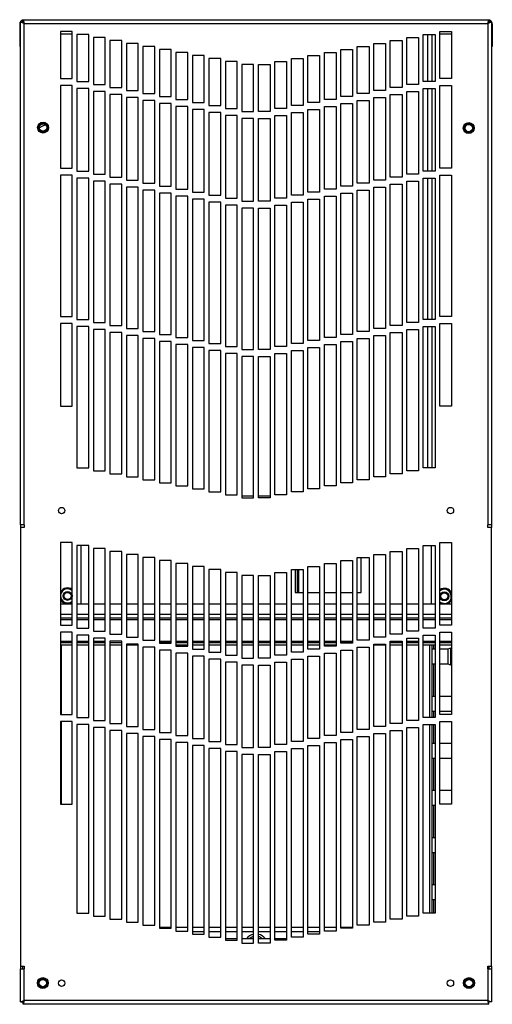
# Model space of a CAD drawing. Extents: x 2 to 63.8, y 0.7 to 42.
# Tile 1 of 7: x 2 to 12, y 1.9 to 22.8. Entities that reach past the tile are written whole.
import ezdxf

# ---------------------------------------------------------------- set-up
doc = ezdxf.new("R2010")
doc.units = 0
doc.layers.add('BODY', color=3, linetype='CONTINUOUS')

msp = doc.modelspace()

# ---------------------------------------------------------------- linework, layer by layer
at = {"layer": 'BODY', "linetype": 'CONTINUOUS'}
for p, q in [((2.059, 22.817), (2.059, 22.769)), ((2.059, 22.817), (2.083, 22.738)), ((2.059, 22.817), (11.948, 22.817)), ((11.925, 22.738), (11.948, 22.817)), ((11.948, 22.817), (11.948, 22.769)), ((1.989, 22.728), (2.004, 22.728)), ((1.989, 22.728), (1.989, 22.247)), ((2.004, 12.097), (2.004, 22.762)), ((2.083, 22.738), (2.004, 22.762)), ((2.004, 22.762), (2.052, 22.762)), ((2.083, 22.738), (2.052, 22.762)), ((2.059, 22.769), (2.083, 22.738)), ((2.083, 12.097), (2.083, 22.738)), ((2.083, 22.738), (11.925, 22.738)), ((11.925, 22.738), (11.948, 22.769)), ((11.956, 22.762), (11.925, 22.738)), ((12.004, 22.762), (11.925, 22.738)), ((11.925, 22.738), (11.925, 12.097)), ((12.004, 22.762), (11.956, 22.762)), ((12.004, 22.762), (12.004, 12.097)), ((12.019, 22.728), (12.004, 22.728)), ((12.019, 22.728), (12.019, 22.247)), ((3.104, 22.567), (2.854, 22.567)), ((2.854, 22.567), (2.854, 21.567)), ((3.104, 22.507), (2.854, 22.507)), ((3.104, 21.567), (3.104, 22.567)), ((3.454, 22.503), (3.204, 22.503)), ((3.204, 22.503), (3.204, 21.503)), ((3.454, 21.503), (3.454, 22.503)), ((3.804, 22.44), (3.554, 22.44)), ((3.554, 22.44), (3.554, 21.44)), ((3.804, 21.44), (3.804, 22.44)), ((4.154, 22.376), (3.904, 22.376)), ((3.904, 22.376), (3.904, 21.376)), ((4.154, 21.376), (4.154, 22.376)), ((9.854, 22.376), (10.104, 22.376)), ((9.854, 21.376), (9.854, 22.376)), ((10.104, 22.376), (10.104, 21.376)), ((10.204, 22.44), (10.454, 22.44)), ((10.204, 21.44), (10.204, 22.44)), ((10.454, 22.44), (10.454, 21.44)), ((10.554, 22.503), (10.804, 22.503)), ((10.554, 21.503), (10.554, 22.503)), ((10.644, 22.503), (10.644, 21.503)), ((10.735, 22.503), (10.735, 21.503)), ((10.804, 22.503), (10.804, 21.503)), ((10.904, 21.567), (10.904, 22.567)), ((10.904, 22.567), (11.154, 22.567)), ((11.154, 22.507), (10.904, 22.507)), ((11.154, 22.567), (11.154, 21.567)), ((2.004, 22.247), (1.989, 22.247)), ((4.504, 22.312), (4.254, 22.312)), ((4.254, 22.312), (4.254, 21.312)), ((4.504, 21.312), (4.504, 22.312)), ((4.854, 22.249), (4.604, 22.249)), ((4.604, 22.249), (4.604, 21.249)), ((4.854, 21.249), (4.854, 22.249)), ((5.204, 22.185), (4.954, 22.185)), ((4.954, 22.185), (4.954, 21.185)), ((5.204, 21.185), (5.204, 22.185)), ((8.804, 22.185), (9.054, 22.185)), ((8.804, 21.185), (8.804, 22.185)), ((9.054, 22.185), (9.054, 21.185)), ((9.154, 22.249), (9.404, 22.249)), ((9.154, 21.249), (9.154, 22.249)), ((9.404, 22.249), (9.404, 21.249)), ((9.504, 22.312), (9.754, 22.312)), ((9.504, 21.312), (9.504, 22.312)), ((9.754, 22.312), (9.754, 21.312)), ((12.004, 22.247), (12.019, 22.247)), ((5.554, 22.121), (5.304, 22.121)), ((5.304, 22.121), (5.304, 21.121)), ((5.554, 21.121), (5.554, 22.121)), ((5.904, 22.058), (5.654, 22.058)), ((5.654, 22.058), (5.654, 21.058)), ((5.904, 21.058), (5.904, 22.058)), ((6.254, 21.994), (6.004, 21.994)), ((6.004, 21.994), (6.004, 20.994)), ((6.254, 20.994), (6.254, 21.994)), ((7.754, 20.994), (7.754, 21.994)), ((7.754, 21.994), (8.004, 21.994)), ((8.004, 21.994), (8.004, 20.994)), ((8.104, 22.058), (8.354, 22.058)), ((8.104, 21.058), (8.104, 22.058)), ((8.354, 22.058), (8.354, 21.058)), ((8.454, 22.121), (8.704, 22.121)), ((8.454, 21.121), (8.454, 22.121)), ((8.704, 22.121), (8.704, 21.121)), ((6.604, 21.931), (6.354, 21.931)), ((6.354, 21.931), (6.354, 20.931)), ((6.604, 20.931), (6.604, 21.931)), ((6.954, 21.867), (6.704, 21.867)), ((6.704, 21.867), (6.704, 20.867)), ((6.954, 20.867), (6.954, 21.867)), ((7.054, 21.867), (7.304, 21.867)), ((7.054, 20.867), (7.054, 21.867)), ((7.304, 21.867), (7.304, 20.867)), ((7.404, 20.931), (7.404, 21.931)), ((7.404, 21.931), (7.654, 21.931)), ((7.654, 21.931), (7.654, 20.931)), ((2.854, 21.567), (3.104, 21.567)), ((11.154, 21.567), (10.904, 21.567)), ((3.104, 21.417), (2.854, 21.417)), ((2.854, 21.417), (2.854, 19.667)), ((3.104, 19.667), (3.104, 21.417)), ((3.204, 21.503), (3.454, 21.503)), ((3.454, 21.353), (3.204, 21.353)), ((3.204, 21.353), (3.204, 19.603)), ((3.454, 19.603), (3.454, 21.353)), ((3.554, 21.44), (3.804, 21.44)), ((3.904, 21.376), (4.154, 21.376)), ((10.104, 21.376), (9.854, 21.376)), ((10.454, 21.44), (10.204, 21.44)), ((10.804, 21.503), (10.554, 21.503)), ((10.554, 19.603), (10.554, 21.353)), ((10.554, 21.353), (10.804, 21.353)), ((10.644, 21.353), (10.644, 19.603)), ((10.735, 21.353), (10.735, 19.603)), ((10.804, 21.353), (10.804, 19.603)), ((10.904, 21.417), (11.154, 21.417)), ((10.904, 19.667), (10.904, 21.417)), ((11.154, 21.417), (11.154, 19.667)), ((3.804, 21.29), (3.554, 21.29)), ((3.554, 21.29), (3.554, 19.54)), ((3.804, 19.54), (3.804, 21.29)), ((4.154, 21.226), (3.904, 21.226)), ((3.904, 21.226), (3.904, 19.476)), ((4.154, 19.476), (4.154, 21.226)), ((4.254, 21.312), (4.504, 21.312)), ((4.504, 21.162), (4.254, 21.162)), ((4.254, 21.162), (4.254, 19.412)), ((4.504, 19.412), (4.504, 21.162)), ((4.604, 21.249), (4.854, 21.249)), ((4.954, 21.185), (5.204, 21.185)), ((5.304, 21.121), (5.554, 21.121)), ((8.704, 21.121), (8.454, 21.121)), ((9.054, 21.185), (8.804, 21.185)), ((9.404, 21.249), (9.154, 21.249)), ((9.754, 21.312), (9.504, 21.312)), ((9.504, 19.412), (9.504, 21.162)), ((9.504, 21.162), (9.754, 21.162)), ((9.754, 21.162), (9.754, 19.412)), ((9.854, 19.476), (9.854, 21.226)), ((9.854, 21.226), (10.104, 21.226)), ((10.104, 21.226), (10.104, 19.476)), ((10.204, 19.54), (10.204, 21.29)), ((10.204, 21.29), (10.454, 21.29)), ((10.454, 21.29), (10.454, 19.54)), ((4.854, 21.099), (4.604, 21.099)), ((4.604, 21.099), (4.604, 19.349)), ((4.854, 19.349), (4.854, 21.099)), ((5.204, 21.035), (4.954, 21.035)), ((4.954, 21.035), (4.954, 19.285)), ((5.204, 19.285), (5.204, 21.035)), ((5.554, 20.971), (5.304, 20.971)), ((5.304, 20.971), (5.304, 19.221)), ((5.554, 19.221), (5.554, 20.971)), ((5.654, 21.058), (5.904, 21.058)), ((5.904, 20.908), (5.654, 20.908)), ((5.654, 20.908), (5.654, 19.158)), ((5.904, 19.158), (5.904, 20.908)), ((6.004, 20.994), (6.254, 20.994)), ((6.354, 20.931), (6.604, 20.931)), ((7.654, 20.931), (7.404, 20.931)), ((8.004, 20.994), (7.754, 20.994)), ((8.354, 21.058), (8.104, 21.058)), ((8.104, 20.908), (8.354, 20.908)), ((8.104, 19.158), (8.104, 20.908)), ((8.354, 20.908), (8.354, 19.158)), ((8.454, 19.221), (8.454, 20.971)), ((8.454, 20.971), (8.704, 20.971)), ((8.704, 20.971), (8.704, 19.221)), ((8.804, 19.285), (8.804, 21.035)), ((8.804, 21.035), (9.054, 21.035)), ((9.054, 21.035), (9.054, 19.285)), ((9.154, 19.349), (9.154, 21.099)), ((9.154, 21.099), (9.404, 21.099)), ((9.404, 21.099), (9.404, 19.349)), ((6.254, 20.844), (6.004, 20.844)), ((6.004, 20.844), (6.004, 19.094)), ((6.254, 19.094), (6.254, 20.844)), ((6.604, 20.781), (6.354, 20.781)), ((6.354, 20.781), (6.354, 19.031)), ((6.604, 19.031), (6.604, 20.781)), ((6.704, 20.867), (6.954, 20.867)), ((6.954, 20.717), (6.704, 20.717)), ((6.704, 20.717), (6.704, 18.967)), ((6.954, 18.967), (6.954, 20.717)), ((7.304, 20.867), (7.054, 20.867)), ((7.054, 20.717), (7.304, 20.717)), ((7.054, 18.967), (7.054, 20.717)), ((7.304, 20.717), (7.304, 18.967)), ((7.404, 19.031), (7.404, 20.781)), ((7.404, 20.781), (7.654, 20.781)), ((7.654, 20.781), (7.654, 19.031)), ((7.754, 20.844), (8.004, 20.844)), ((7.754, 19.094), (7.754, 20.844)), ((8.004, 20.844), (8.004, 19.094)), ((2.506, 20.601), (2.433, 20.585)), ((2.854, 19.667), (3.104, 19.667)), ((11.154, 19.667), (10.904, 19.667)), ((3.104, 19.517), (2.854, 19.517)), ((2.854, 19.517), (2.854, 16.517)), ((3.104, 16.517), (3.104, 19.517)), ((3.204, 19.603), (3.454, 19.603)), ((3.454, 19.453), (3.204, 19.453)), ((3.204, 19.453), (3.204, 16.453)), ((3.454, 16.453), (3.454, 19.453)), ((3.554, 19.54), (3.804, 19.54)), ((3.904, 19.476), (4.154, 19.476)), ((10.104, 19.476), (9.854, 19.476)), ((10.454, 19.54), (10.204, 19.54)), ((10.804, 19.603), (10.554, 19.603)), ((10.554, 19.453), (10.804, 19.453)), ((10.554, 16.453), (10.554, 19.453)), ((10.644, 19.453), (10.644, 16.453)), ((10.735, 19.453), (10.735, 16.453)), ((10.804, 19.453), (10.804, 16.453)), ((10.904, 19.517), (11.154, 19.517)), ((10.904, 16.517), (10.904, 19.517)), ((11.154, 19.517), (11.154, 16.517)), ((3.804, 19.39), (3.554, 19.39)), ((3.554, 19.39), (3.554, 16.39)), ((3.804, 16.39), (3.804, 19.39)), ((4.154, 19.326), (3.904, 19.326)), ((3.904, 19.326), (3.904, 16.326)), ((4.154, 16.326), (4.154, 19.326)), ((4.254, 19.412), (4.504, 19.412)), ((4.504, 19.262), (4.254, 19.262)), ((4.254, 19.262), (4.254, 16.262)), ((4.504, 16.262), (4.504, 19.262)), ((4.604, 19.349), (4.854, 19.349)), ((4.954, 19.285), (5.204, 19.285)), ((9.054, 19.285), (8.804, 19.285)), ((9.404, 19.349), (9.154, 19.349)), ((9.754, 19.412), (9.504, 19.412)), ((9.504, 19.262), (9.754, 19.262)), ((9.504, 16.262), (9.504, 19.262)), ((9.754, 19.262), (9.754, 16.262)), ((9.854, 19.326), (10.104, 19.326)), ((9.854, 16.326), (9.854, 19.326)), ((10.104, 19.326), (10.104, 16.326)), ((10.204, 19.39), (10.454, 19.39)), ((10.204, 16.39), (10.204, 19.39)), ((10.454, 19.39), (10.454, 16.39)), ((4.854, 19.199), (4.604, 19.199)), ((4.604, 19.199), (4.604, 16.199)), ((4.854, 16.199), (4.854, 19.199)), ((5.204, 19.135), (4.954, 19.135)), ((4.954, 19.135), (4.954, 16.135)), ((5.204, 16.135), (5.204, 19.135)), ((5.304, 19.221), (5.554, 19.221)), ((5.554, 19.071), (5.304, 19.071)), ((5.304, 19.071), (5.304, 16.071)), ((5.554, 16.071), (5.554, 19.071)), ((5.654, 19.158), (5.904, 19.158)), ((6.004, 19.094), (6.254, 19.094)), ((6.354, 19.031), (6.604, 19.031)), ((7.654, 19.031), (7.404, 19.031)), ((8.004, 19.094), (7.754, 19.094)), ((8.354, 19.158), (8.104, 19.158)), ((8.704, 19.221), (8.454, 19.221)), ((8.454, 16.071), (8.454, 19.071)), ((8.454, 19.071), (8.704, 19.071)), ((8.704, 19.071), (8.704, 16.071)), ((8.804, 16.135), (8.804, 19.135)), ((8.804, 19.135), (9.054, 19.135)), ((9.054, 19.135), (9.054, 16.135)), ((9.154, 16.199), (9.154, 19.199)), ((9.154, 19.199), (9.404, 19.199)), ((9.404, 19.199), (9.404, 16.199)), ((5.904, 19.008), (5.654, 19.008)), ((5.654, 19.008), (5.654, 16.008)), ((5.904, 16.008), (5.904, 19.008)), ((6.254, 18.944), (6.004, 18.944)), ((6.004, 18.944), (6.004, 15.944)), ((6.254, 15.944), (6.254, 18.944)), ((6.604, 18.881), (6.354, 18.881)), ((6.354, 18.881), (6.354, 15.881)), ((6.604, 15.881), (6.604, 18.881)), ((6.704, 18.967), (6.954, 18.967)), ((6.954, 18.817), (6.704, 18.817)), ((6.704, 18.817), (6.704, 15.817)), ((6.954, 15.817), (6.954, 18.817)), ((7.304, 18.967), (7.054, 18.967)), ((7.054, 15.817), (7.054, 18.817)), ((7.054, 18.817), (7.304, 18.817)), ((7.304, 18.817), (7.304, 15.817)), ((7.404, 15.881), (7.404, 18.881)), ((7.404, 18.881), (7.654, 18.881)), ((7.654, 18.881), (7.654, 15.881)), ((7.754, 15.944), (7.754, 18.944)), ((7.754, 18.944), (8.004, 18.944)), ((8.004, 18.944), (8.004, 15.944)), ((8.104, 16.008), (8.104, 19.008)), ((8.104, 19.008), (8.354, 19.008)), ((8.354, 19.008), (8.354, 16.008)), ((2.854, 16.517), (3.104, 16.517)), ((11.154, 16.517), (10.904, 16.517)), ((3.104, 16.367), (2.854, 16.367)), ((2.854, 16.367), (2.854, 14.617)), ((3.104, 14.617), (3.104, 16.367)), ((3.204, 16.453), (3.454, 16.453)), ((3.454, 16.303), (3.204, 16.303)), ((3.204, 16.303), (3.204, 13.303)), ((3.454, 13.303), (3.454, 16.303)), ((3.554, 16.39), (3.804, 16.39)), ((3.904, 16.326), (4.154, 16.326)), ((10.104, 16.326), (9.854, 16.326)), ((10.454, 16.39), (10.204, 16.39)), ((10.804, 16.453), (10.554, 16.453)), ((10.554, 16.303), (10.804, 16.303)), ((10.554, 13.303), (10.554, 16.303)), ((10.644, 16.303), (10.644, 13.303)), ((10.735, 16.303), (10.735, 13.303)), ((10.804, 16.303), (10.804, 13.303)), ((10.904, 16.367), (11.154, 16.367)), ((10.904, 14.617), (10.904, 16.367)), ((11.154, 16.367), (11.154, 14.617)), ((3.804, 16.24), (3.554, 16.24)), ((3.554, 16.24), (3.554, 13.24)), ((3.804, 13.24), (3.804, 16.24)), ((4.154, 16.176), (3.904, 16.176)), ((3.904, 16.176), (3.904, 13.176)), ((4.154, 13.176), (4.154, 16.176)), ((4.254, 16.262), (4.504, 16.262)), ((4.504, 16.112), (4.254, 16.112)), ((4.254, 16.112), (4.254, 13.112)), ((4.504, 13.112), (4.504, 16.112)), ((4.604, 16.199), (4.854, 16.199)), ((4.954, 16.135), (5.204, 16.135)), ((9.054, 16.135), (8.804, 16.135)), ((9.404, 16.199), (9.154, 16.199)), ((9.754, 16.262), (9.504, 16.262)), ((9.504, 16.112), (9.754, 16.112)), ((9.504, 13.112), (9.504, 16.112)), ((9.754, 16.112), (9.754, 13.112)), ((9.854, 16.176), (10.104, 16.176)), ((9.854, 13.176), (9.854, 16.176)), ((10.104, 16.176), (10.104, 13.176)), ((10.204, 13.24), (10.204, 16.24)), ((10.204, 16.24), (10.454, 16.24)), ((10.454, 16.24), (10.454, 13.24)), ((4.854, 16.049), (4.604, 16.049)), ((4.604, 16.049), (4.604, 13.049)), ((4.854, 13.049), (4.854, 16.049)), ((5.204, 15.985), (4.954, 15.985)), ((4.954, 15.985), (4.954, 12.985)), ((5.204, 12.985), (5.204, 15.985)), ((5.304, 16.071), (5.554, 16.071)), ((5.554, 15.921), (5.304, 15.921)), ((5.304, 15.921), (5.304, 12.921)), ((5.554, 12.921), (5.554, 15.921)), ((5.654, 16.008), (5.904, 16.008)), ((6.004, 15.944), (6.254, 15.944)), ((8.004, 15.944), (7.754, 15.944)), ((8.354, 16.008), (8.104, 16.008)), ((8.704, 16.071), (8.454, 16.071)), ((8.454, 12.921), (8.454, 15.921)), ((8.454, 15.921), (8.704, 15.921)), ((8.704, 15.921), (8.704, 12.921)), ((8.804, 12.985), (8.804, 15.985)), ((8.804, 15.985), (9.054, 15.985)), ((9.054, 15.985), (9.054, 12.985)), ((9.154, 13.049), (9.154, 16.049)), ((9.154, 16.049), (9.404, 16.049)), ((9.404, 16.049), (9.404, 13.049)), ((5.904, 15.858), (5.654, 15.858)), ((5.654, 15.858), (5.654, 12.858)), ((5.904, 12.858), (5.904, 15.858)), ((6.254, 15.794), (6.004, 15.794)), ((6.004, 15.794), (6.004, 12.794)), ((6.254, 12.794), (6.254, 15.794)), ((6.354, 15.881), (6.604, 15.881)), ((6.604, 15.731), (6.354, 15.731)), ((6.354, 15.731), (6.354, 12.731)), ((6.604, 12.731), (6.604, 15.731)), ((6.704, 15.817), (6.954, 15.817)), ((7.304, 15.817), (7.054, 15.817)), ((7.654, 15.881), (7.404, 15.881)), ((7.404, 12.731), (7.404, 15.731)), ((7.404, 15.731), (7.654, 15.731)), ((7.654, 15.731), (7.654, 12.731)), ((7.754, 12.794), (7.754, 15.794)), ((7.754, 15.794), (8.004, 15.794)), ((8.004, 15.794), (8.004, 12.794)), ((8.104, 12.858), (8.104, 15.858)), ((8.104, 15.858), (8.354, 15.858)), ((8.354, 15.858), (8.354, 12.858)), ((6.954, 15.667), (6.704, 15.667)), ((6.704, 15.667), (6.704, 12.667)), ((6.954, 12.667), (6.954, 15.667)), ((7.054, 12.667), (7.054, 15.667)), ((7.054, 15.667), (7.304, 15.667)), ((7.304, 15.667), (7.304, 12.667)), ((2.854, 14.617), (3.104, 14.617)), ((11.154, 14.617), (10.904, 14.617)), ((3.204, 13.303), (3.454, 13.303)), ((3.554, 13.24), (3.804, 13.24)), ((3.904, 13.176), (4.154, 13.176)), ((10.104, 13.176), (9.854, 13.176)), ((10.454, 13.24), (10.204, 13.24)), ((10.804, 13.303), (10.554, 13.303)), ((4.254, 13.112), (4.504, 13.112)), ((4.604, 13.049), (4.854, 13.049)), ((4.954, 12.985), (5.204, 12.985)), ((9.054, 12.985), (8.804, 12.985)), ((9.404, 13.049), (9.154, 13.049)), ((9.754, 13.112), (9.504, 13.112)), ((5.304, 12.921), (5.554, 12.921)), ((5.654, 12.858), (5.904, 12.858)), ((6.004, 12.794), (6.254, 12.794)), ((8.004, 12.794), (7.754, 12.794)), ((8.354, 12.858), (8.104, 12.858)), ((8.704, 12.921), (8.454, 12.921)), ((6.354, 12.731), (6.604, 12.731)), ((6.704, 12.707), (6.954, 12.707)), ((6.704, 12.667), (6.954, 12.667)), ((7.054, 12.707), (7.304, 12.707)), ((7.304, 12.667), (7.054, 12.667)), ((7.654, 12.731), (7.404, 12.731)), ((2.083, 12.097), (2.004, 12.097)), ((2.004, 12.097), (2.004, 12.037)), ((2.083, 12.037), (2.004, 12.037)), ((2.004, 12.037), (2.004, 2.727)), ((2.083, 12.097), (2.083, 12.037)), ((11.925, 12.037), (11.925, 12.097)), ((12.004, 12.097), (11.925, 12.097)), ((12.004, 12.037), (11.925, 12.037)), ((11.999, 12.097), (11.999, 12.037)), ((12.004, 2.727), (12.004, 12.037)), ((3.104, 11.717), (2.854, 11.717)), ((2.854, 11.717), (2.854, 9.967)), ((3.104, 9.967), (3.104, 11.717)), ((10.904, 11.717), (11.154, 11.717)), ((10.904, 9.967), (10.904, 11.717)), ((11.154, 11.717), (11.154, 9.967)), ((3.454, 11.653), (3.204, 11.653)), ((3.204, 11.653), (3.204, 9.903)), ((3.284, 11.653), (3.284, 10.417)), ((3.454, 9.903), (3.454, 11.653)), ((3.804, 11.59), (3.554, 11.59)), ((3.554, 11.59), (3.554, 9.84)), ((3.804, 9.84), (3.804, 11.59)), ((4.154, 11.526), (3.904, 11.526)), ((3.904, 11.526), (3.904, 9.776)), ((4.154, 9.776), (4.154, 11.526)), ((9.854, 11.526), (10.104, 11.526)), ((9.854, 9.776), (9.854, 11.526)), ((10.104, 11.526), (10.104, 9.776)), ((10.204, 11.59), (10.454, 11.59)), ((10.204, 9.84), (10.204, 11.59)), ((10.454, 11.59), (10.454, 9.84)), ((10.554, 11.653), (10.804, 11.653)), ((10.554, 9.903), (10.554, 11.653)), ((10.719, 11.653), (10.719, 10.417)), ((10.804, 11.653), (10.804, 9.903)), ((4.504, 11.462), (4.254, 11.462)), ((4.254, 11.462), (4.254, 9.712)), ((4.504, 9.712), (4.504, 11.462)), ((4.854, 11.399), (4.604, 11.399)), ((4.604, 11.399), (4.604, 9.649)), ((4.854, 9.649), (4.854, 11.399)), ((5.204, 11.335), (4.954, 11.335)), ((4.954, 11.335), (4.954, 9.585)), ((5.204, 9.585), (5.204, 11.335)), ((8.804, 11.335), (9.054, 11.335)), ((8.804, 9.585), (8.804, 11.335)), ((9.054, 11.335), (9.054, 9.585)), ((9.154, 11.399), (9.404, 11.399)), ((9.154, 9.649), (9.154, 11.399)), ((9.236, 10.655), (9.236, 11.399)), ((9.404, 11.399), (9.404, 9.649)), ((9.504, 11.462), (9.754, 11.462)), ((9.504, 9.712), (9.504, 11.462)), ((9.754, 11.462), (9.754, 9.712)), ((5.554, 11.271), (5.304, 11.271)), ((5.304, 11.271), (5.304, 9.521)), ((5.554, 9.521), (5.554, 11.271)), ((5.904, 11.208), (5.654, 11.208)), ((5.654, 11.208), (5.654, 9.458)), ((5.904, 9.458), (5.904, 11.208)), ((6.254, 11.144), (6.004, 11.144)), ((6.004, 11.144), (6.004, 9.394)), ((6.254, 9.394), (6.254, 11.144)), ((6.604, 11.081), (6.354, 11.081)), ((6.354, 11.081), (6.354, 9.331)), ((6.604, 9.331), (6.604, 11.081)), ((7.404, 11.081), (7.654, 11.081)), ((7.404, 9.331), (7.404, 11.081)), ((7.654, 11.081), (7.654, 9.331)), ((7.754, 11.144), (8.004, 11.144)), ((7.754, 9.394), (7.754, 11.144)), ((7.836, 11.144), (7.836, 10.655)), ((7.88, 11.144), (7.88, 10.655)), ((7.911, 10.655), (7.911, 11.144)), ((8.004, 11.144), (8.004, 9.394)), ((8.104, 11.208), (8.354, 11.208)), ((8.104, 9.458), (8.104, 11.208)), ((8.354, 11.208), (8.354, 9.458)), ((8.454, 11.271), (8.704, 11.271)), ((8.454, 9.521), (8.454, 11.271)), ((8.704, 11.271), (8.704, 9.521)), ((6.704, 11.017), (6.704, 9.267)), ((6.954, 11.017), (6.704, 11.017)), ((6.954, 9.267), (6.954, 11.017)), ((7.054, 11.017), (7.304, 11.017)), ((7.054, 9.267), (7.054, 11.017)), ((7.304, 11.017), (7.304, 9.267)), ((7.836, 10.655), (8.004, 10.655)), ((8.104, 10.655), (8.354, 10.655)), ((8.454, 10.655), (8.704, 10.655)), ((8.804, 10.655), (9.054, 10.655)), ((9.154, 10.655), (9.236, 10.655)), ((2.854, 10.417), (3.104, 10.417)), ((3.204, 10.417), (3.454, 10.417)), ((3.554, 10.417), (3.804, 10.417)), ((3.904, 10.417), (4.154, 10.417)), ((4.254, 10.417), (4.504, 10.417)), ((4.604, 10.417), (4.854, 10.417)), ((4.954, 10.417), (5.204, 10.417)), ((5.304, 10.417), (5.554, 10.417)), ((5.654, 10.417), (5.904, 10.417)), ((6.004, 10.417), (6.254, 10.417)), ((6.354, 10.417), (6.604, 10.417)), ((6.704, 10.417), (6.954, 10.417)), ((7.054, 10.417), (7.304, 10.417)), ((7.404, 10.417), (7.654, 10.417)), ((7.754, 10.417), (8.004, 10.417)), ((8.104, 10.417), (8.354, 10.417)), ((8.454, 10.417), (8.704, 10.417)), ((8.804, 10.417), (9.054, 10.417)), ((9.154, 10.417), (9.404, 10.417)), ((9.504, 10.417), (9.754, 10.417)), ((9.854, 10.417), (10.104, 10.417)), ((10.204, 10.417), (10.454, 10.417)), ((10.554, 10.417), (10.804, 10.417)), ((10.941, 10.417), (10.904, 10.436)), ((10.904, 10.417), (11.154, 10.417)), ((2.854, 10.198), (3.104, 10.198)), ((2.854, 10.119), (3.104, 10.119)), ((2.854, 10.088), (3.104, 10.088)), ((3.204, 10.198), (3.454, 10.198)), ((3.204, 10.119), (3.454, 10.119)), ((3.204, 10.088), (3.454, 10.088)), ((3.554, 10.198), (3.804, 10.198)), ((3.554, 10.119), (3.804, 10.119)), ((3.554, 10.088), (3.804, 10.088)), ((3.904, 10.198), (4.154, 10.198)), ((3.904, 10.119), (4.154, 10.119)), ((3.904, 10.088), (4.154, 10.088)), ((4.254, 10.198), (4.504, 10.198)), ((4.254, 10.119), (4.504, 10.119)), ((4.254, 10.088), (4.504, 10.088)), ((4.604, 10.198), (4.854, 10.198)), ((4.604, 10.119), (4.854, 10.119)), ((4.604, 10.088), (4.854, 10.088)), ((4.954, 10.198), (5.204, 10.198)), ((4.954, 10.119), (5.204, 10.119)), ((4.954, 10.088), (5.204, 10.088)), ((5.304, 10.198), (5.554, 10.198)), ((5.304, 10.119), (5.554, 10.119)), ((5.304, 10.088), (5.554, 10.088)), ((5.654, 10.198), (5.904, 10.198)), ((5.654, 10.119), (5.904, 10.119)), ((5.654, 10.088), (5.904, 10.088)), ((6.004, 10.198), (6.254, 10.198)), ((6.004, 10.119), (6.254, 10.119)), ((6.004, 10.088), (6.254, 10.088)), ((6.354, 10.198), (6.604, 10.198)), ((6.354, 10.119), (6.604, 10.119)), ((6.354, 10.088), (6.604, 10.088)), ((6.704, 10.198), (6.954, 10.198)), ((6.704, 10.119), (6.954, 10.119)), ((6.704, 10.088), (6.954, 10.088)), ((7.054, 10.198), (7.304, 10.198)), ((7.054, 10.119), (7.304, 10.119)), ((7.054, 10.088), (7.304, 10.088)), ((7.404, 10.198), (7.654, 10.198)), ((7.404, 10.119), (7.654, 10.119)), ((7.404, 10.088), (7.654, 10.088)), ((7.754, 10.198), (8.004, 10.198)), ((7.754, 10.119), (8.004, 10.119)), ((7.754, 10.088), (8.004, 10.088)), ((8.104, 10.198), (8.354, 10.198)), ((8.104, 10.119), (8.354, 10.119)), ((8.104, 10.088), (8.354, 10.088)), ((8.454, 10.198), (8.704, 10.198)), ((8.454, 10.119), (8.704, 10.119)), ((8.454, 10.088), (8.704, 10.088)), ((8.804, 10.198), (9.054, 10.198)), ((8.804, 10.119), (9.054, 10.119)), ((8.804, 10.088), (9.054, 10.088)), ((9.154, 10.198), (9.404, 10.198)), ((9.154, 10.119), (9.404, 10.119)), ((9.154, 10.088), (9.404, 10.088)), ((9.504, 10.198), (9.754, 10.198)), ((9.504, 10.119), (9.754, 10.119)), ((9.504, 10.088), (9.754, 10.088)), ((9.854, 10.198), (10.104, 10.198)), ((9.854, 10.119), (10.104, 10.119)), ((9.854, 10.088), (10.104, 10.088)), ((10.204, 10.198), (10.454, 10.198)), ((10.204, 10.119), (10.454, 10.119)), ((10.204, 10.088), (10.454, 10.088)), ((10.554, 10.198), (10.804, 10.198)), ((10.554, 10.119), (10.804, 10.119)), ((10.554, 10.088), (10.804, 10.088)), ((10.904, 10.198), (11.154, 10.198)), ((10.904, 10.119), (11.154, 10.119)), ((10.904, 10.088), (11.154, 10.088)), ((2.854, 9.967), (3.104, 9.967)), ((3.204, 9.903), (3.454, 9.903)), ((3.554, 9.84), (3.804, 9.84)), ((10.454, 9.84), (10.204, 9.84)), ((10.804, 9.903), (10.554, 9.903)), ((11.154, 9.967), (10.904, 9.967)), ((2.854, 9.817), (2.854, 8.067)), ((3.104, 9.817), (2.854, 9.817)), ((2.854, 9.626), (3.104, 9.626)), ((3.104, 8.067), (3.104, 9.817)), ((3.454, 9.753), (3.204, 9.753)), ((3.204, 9.753), (3.204, 8.003)), ((3.204, 9.626), (3.454, 9.626)), ((3.454, 8.003), (3.454, 9.753)), ((3.804, 9.69), (3.554, 9.69)), ((3.554, 9.69), (3.554, 7.94)), ((3.554, 9.626), (3.804, 9.626)), ((3.804, 7.94), (3.804, 9.69)), ((3.904, 9.776), (4.154, 9.776)), ((4.154, 9.626), (3.904, 9.626)), ((3.904, 9.626), (3.904, 7.876)), ((4.154, 7.876), (4.154, 9.626)), ((4.254, 9.712), (4.504, 9.712)), ((4.604, 9.649), (4.854, 9.649)), ((4.954, 9.626), (5.204, 9.626)), ((5.304, 9.626), (5.554, 9.626)), ((5.654, 9.626), (5.904, 9.626)), ((6.004, 9.626), (6.254, 9.626)), ((6.354, 9.626), (6.604, 9.626)), ((6.704, 9.626), (6.954, 9.626)), ((7.054, 9.626), (7.304, 9.626)), ((7.404, 9.626), (7.654, 9.626)), ((7.754, 9.626), (8.004, 9.626)), ((8.104, 9.626), (8.354, 9.626)), ((8.454, 9.626), (8.704, 9.626)), ((8.804, 9.626), (9.054, 9.626)), ((9.404, 9.649), (9.154, 9.649)), ((9.754, 9.712), (9.504, 9.712)), ((10.104, 9.776), (9.854, 9.776)), ((9.854, 9.626), (10.104, 9.626)), ((9.854, 7.876), (9.854, 9.626)), ((10.104, 9.626), (10.104, 7.876)), ((10.204, 9.69), (10.454, 9.69)), ((10.204, 7.94), (10.204, 9.69)), ((10.204, 9.626), (10.454, 9.626)), ((10.454, 9.69), (10.454, 7.94)), ((10.554, 9.753), (10.804, 9.753)), ((10.554, 8.003), (10.554, 9.753)), ((10.554, 9.626), (10.804, 9.626)), ((10.804, 9.753), (10.804, 8.003)), ((10.904, 9.817), (11.154, 9.817)), ((10.904, 8.067), (10.904, 9.817)), ((10.904, 9.626), (11.154, 9.626)), ((11.154, 9.817), (11.154, 8.067)), ((2.854, 9.595), (3.104, 9.595)), ((2.854, 9.547), (2.874, 9.547)), ((2.874, 9.547), (3.104, 9.547)), ((2.874, 8.067), (2.874, 9.547)), ((3.204, 9.595), (3.454, 9.595)), ((3.204, 9.547), (3.454, 9.547)), ((3.554, 9.595), (3.804, 9.595)), ((3.554, 9.547), (3.804, 9.547)), ((3.904, 9.595), (4.154, 9.595)), ((3.904, 9.547), (4.154, 9.547)), ((4.504, 9.562), (4.254, 9.562)), ((4.254, 9.562), (4.254, 7.812)), ((4.254, 9.547), (4.504, 9.547)), ((4.504, 7.812), (4.504, 9.562)), ((4.854, 9.499), (4.604, 9.499)), ((4.604, 9.499), (4.604, 7.749)), ((4.854, 7.749), (4.854, 9.499)), ((4.954, 9.595), (5.204, 9.595)), ((4.954, 9.585), (5.204, 9.585)), ((5.204, 9.435), (4.954, 9.435)), ((4.954, 9.435), (4.954, 7.685)), ((5.204, 7.685), (5.204, 9.435)), ((5.304, 9.595), (5.554, 9.595)), ((5.304, 9.547), (5.554, 9.547)), ((5.304, 9.521), (5.554, 9.521)), ((5.654, 9.595), (5.904, 9.595)), ((5.654, 9.547), (5.904, 9.547)), ((5.654, 9.458), (5.904, 9.458)), ((6.004, 9.595), (6.254, 9.595)), ((6.004, 9.547), (6.254, 9.547)), ((6.354, 9.595), (6.604, 9.595)), ((6.354, 9.547), (6.604, 9.547)), ((6.704, 9.595), (6.954, 9.595)), ((6.704, 9.547), (6.954, 9.547)), ((7.054, 9.595), (7.304, 9.595)), ((7.054, 9.547), (7.304, 9.547)), ((7.404, 9.595), (7.654, 9.595)), ((7.404, 9.547), (7.654, 9.547)), ((7.754, 9.595), (8.004, 9.595)), ((7.754, 9.547), (8.004, 9.547)), ((8.104, 9.595), (8.354, 9.595)), ((8.104, 9.547), (8.354, 9.547)), ((8.354, 9.458), (8.104, 9.458)), ((8.454, 9.595), (8.704, 9.595)), ((8.454, 9.547), (8.704, 9.547)), ((8.704, 9.521), (8.454, 9.521)), ((8.804, 9.595), (9.054, 9.595)), ((9.054, 9.585), (8.804, 9.585)), ((8.804, 9.435), (9.054, 9.435)), ((8.804, 7.685), (8.804, 9.435)), ((9.054, 9.435), (9.054, 7.685)), ((9.154, 9.499), (9.404, 9.499)), ((9.154, 7.749), (9.154, 9.499)), ((9.404, 9.499), (9.404, 7.749)), ((9.504, 9.562), (9.754, 9.562)), ((9.504, 7.812), (9.504, 9.562)), ((9.504, 9.547), (9.754, 9.547)), ((9.754, 9.562), (9.754, 7.812)), ((9.854, 9.595), (10.104, 9.595)), ((9.854, 9.547), (10.104, 9.547)), ((10.204, 9.595), (10.454, 9.595)), ((10.204, 9.547), (10.454, 9.547)), ((10.554, 9.595), (10.804, 9.595)), ((10.554, 9.547), (10.684, 9.547)), ((10.684, 9.547), (10.684, 8.003)), ((10.684, 9.547), (10.744, 9.547)), ((10.744, 8.003), (10.744, 9.547)), ((10.744, 9.547), (10.804, 9.547)), ((10.804, 9.454), (10.744, 9.454)), ((10.775, 9.454), (10.775, 9.547)), ((10.904, 9.595), (11.154, 9.595)), ((10.904, 9.547), (11.154, 9.547)), ((11.074, 9.454), (10.904, 9.454)), ((11.131, 9.474), (11.074, 9.454)), ((11.074, 9.454), (11.074, 9.141)), ((11.139, 9.454), (11.131, 9.474)), ((11.131, 9.474), (11.131, 9.12)), ((11.154, 9.454), (11.139, 9.454)), ((11.139, 9.454), (11.139, 9.297)), ((5.554, 9.371), (5.304, 9.371)), ((5.304, 9.371), (5.304, 7.621)), ((5.554, 7.621), (5.554, 9.371)), ((5.654, 9.308), (5.654, 7.558)), ((5.904, 9.308), (5.654, 9.308)), ((5.904, 7.558), (5.904, 9.308)), ((6.004, 9.394), (6.254, 9.394)), ((6.254, 9.244), (6.004, 9.244)), ((6.004, 9.244), (6.004, 7.494)), ((6.254, 7.494), (6.254, 9.244)), ((6.354, 9.331), (6.604, 9.331)), ((6.704, 9.267), (6.954, 9.267)), ((7.304, 9.267), (7.054, 9.267)), ((7.654, 9.331), (7.404, 9.331)), ((8.004, 9.394), (7.754, 9.394)), ((7.754, 9.244), (8.004, 9.244)), ((7.754, 7.494), (7.754, 9.244)), ((8.004, 9.244), (8.004, 7.494)), ((8.104, 9.308), (8.354, 9.308)), ((8.104, 7.558), (8.104, 9.308)), ((8.354, 9.308), (8.354, 7.558)), ((8.454, 9.371), (8.704, 9.371)), ((8.454, 7.621), (8.454, 9.371)), ((8.704, 9.371), (8.704, 7.621)), ((11.139, 9.297), (11.139, 9.141)), ((6.354, 9.181), (6.354, 7.431)), ((6.604, 9.181), (6.354, 9.181)), ((6.604, 7.431), (6.604, 9.181)), ((6.954, 9.117), (6.704, 9.117)), ((6.704, 9.117), (6.704, 7.367)), ((6.954, 7.367), (6.954, 9.117)), ((7.054, 9.117), (7.304, 9.117)), ((7.054, 7.367), (7.054, 9.117)), ((7.304, 9.117), (7.304, 7.367)), ((7.404, 9.181), (7.654, 9.181)), ((7.404, 7.431), (7.404, 9.181)), ((7.654, 9.181), (7.654, 7.431)), ((10.744, 9.141), (10.804, 9.141)), ((10.775, 8.454), (10.775, 9.141)), ((10.904, 9.141), (11.074, 9.141)), ((11.074, 9.141), (11.131, 9.12)), ((11.131, 9.12), (11.139, 9.141)), ((11.139, 9.141), (11.154, 9.141)), ((10.804, 8.454), (10.744, 8.454)), ((11.154, 8.454), (10.904, 8.454)), ((2.854, 8.067), (3.104, 8.067)), ((3.204, 8.003), (3.454, 8.003)), ((10.804, 8.003), (10.554, 8.003)), ((10.744, 8.141), (10.804, 8.141)), ((10.775, 8.003), (10.775, 8.141)), ((10.904, 8.141), (11.154, 8.141)), ((11.154, 8.067), (10.904, 8.067)), ((3.104, 7.917), (2.854, 7.917)), ((2.854, 7.917), (2.854, 6.167)), ((2.874, 6.167), (2.874, 7.917)), ((3.104, 6.167), (3.104, 7.917)), ((3.454, 7.854), (3.204, 7.854)), ((3.204, 7.854), (3.204, 3.853)), ((3.454, 3.853), (3.454, 7.854)), ((3.554, 7.94), (3.804, 7.94)), ((3.804, 7.79), (3.554, 7.79)), ((3.554, 7.79), (3.554, 3.79)), ((3.804, 3.79), (3.804, 7.79)), ((3.904, 7.876), (4.154, 7.876)), ((4.254, 7.812), (4.504, 7.812)), ((4.604, 7.749), (4.854, 7.749)), ((9.404, 7.749), (9.154, 7.749)), ((9.754, 7.812), (9.504, 7.812)), ((10.104, 7.876), (9.854, 7.876)), ((10.454, 7.94), (10.204, 7.94)), ((10.204, 7.79), (10.454, 7.79)), ((10.204, 3.79), (10.204, 7.79)), ((10.454, 7.79), (10.454, 3.79)), ((10.554, 7.854), (10.804, 7.854)), ((10.554, 3.853), (10.554, 7.854)), ((10.684, 7.854), (10.684, 3.853)), ((10.744, 3.853), (10.744, 7.854)), ((10.775, 7.454), (10.775, 7.854)), ((10.804, 7.854), (10.804, 3.853)), ((10.904, 7.917), (11.154, 7.917)), ((10.904, 6.167), (10.904, 7.917)), ((11.154, 7.917), (11.154, 6.167)), ((4.154, 7.726), (3.904, 7.726)), ((3.904, 7.726), (3.904, 3.726)), ((4.154, 3.726), (4.154, 7.726)), ((4.254, 7.663), (4.254, 3.663)), ((4.504, 7.663), (4.254, 7.663)), ((4.504, 3.663), (4.504, 7.663)), ((4.854, 7.599), (4.604, 7.599)), ((4.604, 7.599), (4.604, 3.599)), ((4.854, 3.599), (4.854, 7.599)), ((4.954, 7.685), (5.204, 7.685)), ((5.204, 7.535), (4.954, 7.535)), ((4.954, 7.535), (4.954, 3.535)), ((5.204, 3.535), (5.204, 7.535)), ((5.304, 7.621), (5.554, 7.621)), ((5.654, 7.558), (5.904, 7.558)), ((8.354, 7.558), (8.104, 7.558)), ((8.704, 7.621), (8.454, 7.621)), ((9.054, 7.685), (8.804, 7.685)), ((8.804, 7.535), (9.054, 7.535)), ((8.804, 3.535), (8.804, 7.535)), ((9.054, 7.535), (9.054, 3.535)), ((9.154, 7.599), (9.404, 7.599)), ((9.154, 3.599), (9.154, 7.599)), ((9.404, 7.599), (9.404, 3.599)), ((9.504, 7.663), (9.754, 7.663)), ((9.504, 3.663), (9.504, 7.663)), ((9.754, 7.663), (9.754, 3.663)), ((9.854, 7.726), (10.104, 7.726)), ((9.854, 3.726), (9.854, 7.726)), ((10.104, 7.726), (10.104, 3.726)), ((5.554, 7.472), (5.304, 7.472)), ((5.304, 7.472), (5.304, 3.472)), ((5.554, 3.472), (5.554, 7.472)), ((5.904, 7.408), (5.654, 7.408)), ((5.654, 7.408), (5.654, 3.408)), ((5.904, 3.408), (5.904, 7.408)), ((6.004, 7.494), (6.254, 7.494)), ((6.254, 7.344), (6.004, 7.344)), ((6.004, 7.344), (6.004, 3.344)), ((6.254, 3.344), (6.254, 7.344)), ((6.354, 7.431), (6.604, 7.431)), ((6.704, 7.367), (6.954, 7.367)), ((7.304, 7.367), (7.054, 7.367)), ((7.654, 7.431), (7.404, 7.431)), ((8.004, 7.494), (7.754, 7.494)), ((7.754, 7.344), (8.004, 7.344)), ((7.754, 3.344), (7.754, 7.344)), ((8.004, 7.344), (8.004, 3.344)), ((8.104, 7.408), (8.354, 7.408)), ((8.104, 3.408), (8.104, 7.408)), ((8.354, 7.408), (8.354, 3.408)), ((8.454, 7.472), (8.704, 7.472)), ((8.454, 3.472), (8.454, 7.472)), ((8.704, 7.472), (8.704, 3.472)), ((10.804, 7.454), (10.744, 7.454)), ((11.154, 7.454), (10.904, 7.454)), ((6.604, 7.281), (6.354, 7.281)), ((6.354, 7.281), (6.354, 3.281)), ((6.604, 3.281), (6.604, 7.281)), ((6.954, 7.217), (6.704, 7.217)), ((6.704, 7.217), (6.704, 3.217)), ((6.954, 3.217), (6.954, 7.217)), ((7.054, 7.217), (7.304, 7.217)), ((7.054, 3.217), (7.054, 7.217)), ((7.304, 7.217), (7.304, 3.217)), ((7.404, 7.281), (7.654, 7.281)), ((7.404, 3.281), (7.404, 7.281)), ((7.654, 7.281), (7.654, 3.281)), ((10.744, 7.141), (10.804, 7.141)), ((10.775, 6.454), (10.775, 7.141)), ((10.904, 7.141), (11.154, 7.141)), ((10.804, 6.454), (10.744, 6.454)), ((11.154, 6.454), (10.904, 6.454)), ((2.854, 6.167), (3.104, 6.167)), ((10.744, 6.141), (10.804, 6.141)), ((10.775, 5.454), (10.775, 6.141)), ((11.154, 6.167), (10.904, 6.167)), ((10.804, 5.454), (10.744, 5.454)), ((10.744, 5.141), (10.804, 5.141)), ((10.775, 4.454), (10.775, 5.141)), ((10.804, 4.454), (10.744, 4.454)), ((10.744, 4.141), (10.804, 4.141)), ((10.775, 3.853), (10.775, 4.141)), ((3.204, 3.853), (3.454, 3.853)), ((3.554, 3.79), (3.804, 3.79)), ((10.454, 3.79), (10.204, 3.79)), ((10.804, 3.853), (10.554, 3.853)), ((3.904, 3.726), (4.154, 3.726)), ((4.254, 3.663), (4.504, 3.663)), ((4.604, 3.599), (4.854, 3.599)), ((9.404, 3.599), (9.154, 3.599)), ((9.754, 3.663), (9.504, 3.663)), ((10.104, 3.726), (9.854, 3.726)), ((5.204, 3.547), (4.954, 3.547)), ((4.954, 3.535), (5.204, 3.535)), ((5.554, 3.547), (5.304, 3.547)), ((5.304, 3.472), (5.554, 3.472)), ((5.904, 3.547), (5.654, 3.547)), ((5.654, 3.466), (5.904, 3.466)), ((5.654, 3.408), (5.904, 3.408)), ((6.254, 3.547), (6.004, 3.547)), ((6.004, 3.466), (6.254, 3.466)), ((6.004, 3.344), (6.254, 3.344)), ((6.604, 3.547), (6.354, 3.547)), ((6.354, 3.466), (6.604, 3.466)), ((6.954, 3.547), (6.704, 3.547)), ((6.704, 3.466), (6.954, 3.466)), ((7.304, 3.547), (7.054, 3.547)), ((7.054, 3.466), (7.304, 3.466)), ((7.654, 3.547), (7.404, 3.547)), ((7.404, 3.466), (7.654, 3.466)), ((8.004, 3.547), (7.754, 3.547)), ((7.754, 3.466), (8.004, 3.466)), ((8.004, 3.344), (7.754, 3.344)), ((8.354, 3.547), (8.104, 3.547)), ((8.104, 3.466), (8.354, 3.466)), ((8.354, 3.408), (8.104, 3.408)), ((8.704, 3.547), (8.454, 3.547)), ((8.704, 3.472), (8.454, 3.472)), ((9.054, 3.547), (8.804, 3.547)), ((9.054, 3.535), (8.804, 3.535)), ((6.604, 3.307), (6.354, 3.307)), ((6.354, 3.281), (6.604, 3.281)), ((6.954, 3.307), (6.704, 3.307)), ((6.704, 3.217), (6.954, 3.217)), ((7.304, 3.307), (7.054, 3.307)), ((7.304, 3.217), (7.054, 3.217)), ((7.654, 3.307), (7.404, 3.307)), ((7.654, 3.281), (7.404, 3.281)), ((2.004, 2.727), (2.083, 2.727)), ((2.004, 2.727), (2.004, 2.667)), ((2.052, 2.667), (2.052, 2.727)), ((2.083, 2.727), (2.083, 2.667)), ((11.925, 2.667), (11.925, 2.727)), ((11.925, 2.727), (12.004, 2.727)), ((11.952, 2.667), (11.952, 2.727)), ((11.999, 2.727), (11.999, 2.667)), ((2.004, 1.972), (2.004, 2.667)), ((2.004, 2.667), (2.083, 2.667)), ((2.083, 1.996), (2.083, 2.667)), ((11.925, 2.667), (11.925, 1.996)), ((11.925, 2.667), (12.004, 2.667)), ((12.004, 2.667), (12.004, 1.972)), ((2.004, 1.972), (2.083, 1.996)), ((2.004, 1.972), (2.052, 1.972)), ((2.052, 1.972), (2.083, 1.996)), ((2.083, 1.996), (2.059, 1.965)), ((2.083, 1.996), (2.059, 1.917)), ((2.059, 1.917), (2.059, 1.965)), ((11.948, 1.917), (2.059, 1.917)), ((11.925, 1.996), (2.083, 1.996)), ((11.925, 1.996), (12.004, 1.972)), ((11.948, 1.917), (11.925, 1.996)), ((11.925, 1.996), (11.956, 1.972)), ((11.948, 1.965), (11.925, 1.996)), ((11.946, 1.967), (11.95, 1.978)), ((11.951, 1.967), (11.946, 1.967)), ((11.948, 1.917), (11.948, 1.965)), ((11.951, 1.977), (11.951, 1.967)), ((11.999, 1.967), (11.951, 1.967)), ((12.004, 1.972), (11.956, 1.972)), ((11.999, 1.972), (11.999, 1.967))]:
    msp.add_line(p, q, dxfattribs=at)
for points in [[(2.059, 22.806), (2.057, 22.805), (2.055, 22.805), (2.053, 22.805), (2.05, 22.805), (2.048, 22.804), (2.046, 22.804), (2.044, 22.804), (2.043, 22.803), (2.041, 22.802), (2.039, 22.802), (2.037, 22.801), (2.035, 22.8), (2.033, 22.799), (2.031, 22.798), (2.029, 22.797), (2.028, 22.796), (2.026, 22.795), (2.024, 22.794), (2.022, 22.793), (2.021, 22.792), (2.019, 22.79), (2.017, 22.789), (2.016, 22.788), (2.014, 22.786), (2.013, 22.785), (2.011, 22.784), (2.01, 22.782), (2.009, 22.781), (2.007, 22.779), (2.006, 22.777), (2.005, 22.776), (2.003, 22.774), (2.002, 22.773), (2.001, 22.771), (2, 22.769), (1.999, 22.767), (1.998, 22.766), (1.997, 22.764), (1.996, 22.762), (1.995, 22.76), (1.994, 22.758), (1.994, 22.756), (1.993, 22.754), (1.992, 22.752), (1.992, 22.75), (1.991, 22.748), (1.991, 22.746), (1.99, 22.744), (1.99, 22.742), (1.99, 22.74), (1.989, 22.738), (1.989, 22.736), (1.989, 22.734), (1.989, 22.732), (1.989, 22.73), (1.989, 22.728)], [(2.05, 22.76), (2.05, 22.761), (2.051, 22.763), (2.051, 22.764), (2.051, 22.765), (2.051, 22.766), (2.052, 22.768), (2.052, 22.769), (2.052, 22.77), (2.052, 22.771), (2.053, 22.773), (2.053, 22.774), (2.053, 22.775), (2.054, 22.776), (2.054, 22.777), (2.054, 22.778), (2.054, 22.779), (2.055, 22.78), (2.055, 22.781), (2.055, 22.782), (2.055, 22.783), (2.056, 22.784), (2.056, 22.785), (2.056, 22.786), (2.056, 22.787), (2.057, 22.788), (2.057, 22.789), (2.057, 22.79), (2.058, 22.79), (2.058, 22.791), (2.058, 22.792), (2.058, 22.793), (2.059, 22.794)], [(12.019, 22.728), (12.018, 22.73), (12.018, 22.732), (12.018, 22.734), (12.018, 22.736), (12.018, 22.738), (12.017, 22.74), (12.017, 22.742), (12.017, 22.744), (12.016, 22.746), (12.016, 22.748), (12.015, 22.75), (12.015, 22.752), (12.014, 22.754), (12.013, 22.756), (12.013, 22.758), (12.012, 22.76), (12.011, 22.762), (12.01, 22.764), (12.009, 22.766), (12.008, 22.767), (12.007, 22.769), (12.006, 22.771), (12.005, 22.773), (12.004, 22.774), (12.002, 22.776), (12.001, 22.778), (12, 22.779), (11.998, 22.781), (11.997, 22.782), (11.996, 22.784), (11.994, 22.785), (11.993, 22.786), (11.991, 22.788), (11.99, 22.789), (11.988, 22.79), (11.986, 22.792), (11.985, 22.793), (11.983, 22.794), (11.981, 22.795), (11.98, 22.796), (11.978, 22.797), (11.976, 22.798), (11.974, 22.799), (11.972, 22.8), (11.97, 22.801), (11.968, 22.802), (11.967, 22.803), (11.965, 22.803), (11.963, 22.804), (11.961, 22.804), (11.959, 22.805), (11.957, 22.805), (11.955, 22.805), (11.953, 22.806), (11.951, 22.806), (11.948, 22.806)], [(11.948, 22.793), (11.949, 22.793), (11.949, 22.792), (11.949, 22.792), (11.949, 22.791), (11.95, 22.791), (11.95, 22.79), (11.95, 22.79), (11.95, 22.789), (11.95, 22.788), (11.951, 22.788), (11.951, 22.787), (11.951, 22.786), (11.951, 22.785), (11.951, 22.785), (11.952, 22.784), (11.952, 22.783), (11.952, 22.782), (11.952, 22.781), (11.953, 22.781), (11.953, 22.78), (11.953, 22.779), (11.953, 22.778), (11.953, 22.777), (11.954, 22.776), (11.954, 22.775), (11.954, 22.774), (11.954, 22.773), (11.954, 22.772), (11.955, 22.771), (11.955, 22.77), (11.955, 22.769), (11.955, 22.768), (11.956, 22.767), (11.956, 22.766), (11.956, 22.765), (11.956, 22.764), (11.956, 22.763), (11.957, 22.762), (11.957, 22.761), (11.957, 22.76)], [(11.569, 20.577), (11.567, 20.577), (11.565, 20.578), (11.563, 20.579), (11.561, 20.579), (11.56, 20.58), (11.558, 20.581), (11.556, 20.581), (11.554, 20.582), (11.552, 20.582), (11.55, 20.583), (11.549, 20.584), (11.547, 20.584), (11.545, 20.585), (11.543, 20.585), (11.541, 20.586), (11.539, 20.587), (11.538, 20.587), (11.536, 20.588), (11.534, 20.588), (11.532, 20.588), (11.53, 20.589), (11.528, 20.589), (11.526, 20.59), (11.524, 20.59), (11.522, 20.591), (11.52, 20.591), (11.518, 20.591), (11.516, 20.592), (11.514, 20.592), (11.512, 20.592), (11.511, 20.593), (11.509, 20.593)]]:
    msp.add_lwpolyline(points, dxfattribs=at)
at = {"layer": 'BODY', "linetype": 'CONTINUOUS', "flags": 128}
for points in [[(2.539, 20.582), (2.455, 20.548), (2.406, 20.522)], [(2.054, 1.975), (2.058, 1.965), (2.059, 1.963)]]:
    msp.add_lwpolyline(points, dxfattribs=at)
at = {"layer": 'BODY', "linetype": 'CONTINUOUS'}
for centre, radius in [((2.484, 20.527), 0.116), ((2.484, 20.527), 0.095), ((2.484, 20.527), 0.0781), ((11.519, 20.517), 0.116), ((11.519, 20.517), 0.095), ((11.519, 20.517), 0.0781), ((2.879, 12.397), 0.0685), ((11.129, 12.397), 0.0685), ((3.004, 10.587), 0.095), ((3.004, 10.587), 0.0747), ((10.999, 10.577), 0.095), ((10.999, 10.577), 0.0748), ((2.48, 2.368), 0.116), ((2.48, 2.368), 0.095), ((2.48, 2.368), 0.0781), ((2.879, 2.367), 0.0685), ((11.129, 2.367), 0.0685), ((11.524, 2.368), 0.116), ((11.524, 2.368), 0.095), ((11.524, 2.368), 0.0781)]:
    msp.add_circle(centre, radius, dxfattribs=at)
for centre, radius, start, end in [((3.004, 10.587), 0.17, 53.9681, 151.9275), ((3.004, 10.587), 0.15, 48.1041, 270), ((10.999, 10.577), 0.17, 24.2496, 123.9745), ((10.999, 10.577), 0.15, 270, 129.3748), ((3.004, 10.587), 0.17, 208.0725, 270), ((3.004, 10.587), 0.15, 270, 311.8959), ((10.999, 10.577), 0.15, 230.6252, 270), ((10.999, 10.577), 0.17, 289.7499, 335.7504), ((3.004, 10.587), 0.17, 270, 306.0319), ((7.002, 3.157), 0.25, 101.0695, 143.1301), ((7.002, 3.157), 0.206, 103.4743, 133.268), ((7.002, 3.157), 0.25, 36.8699, 77.9948), ((7.002, 3.157), 0.206, 46.732, 75.3788)]:
    msp.add_arc(centre, radius, start, end, dxfattribs=at)

doc.saveas('drawing.dxf')
